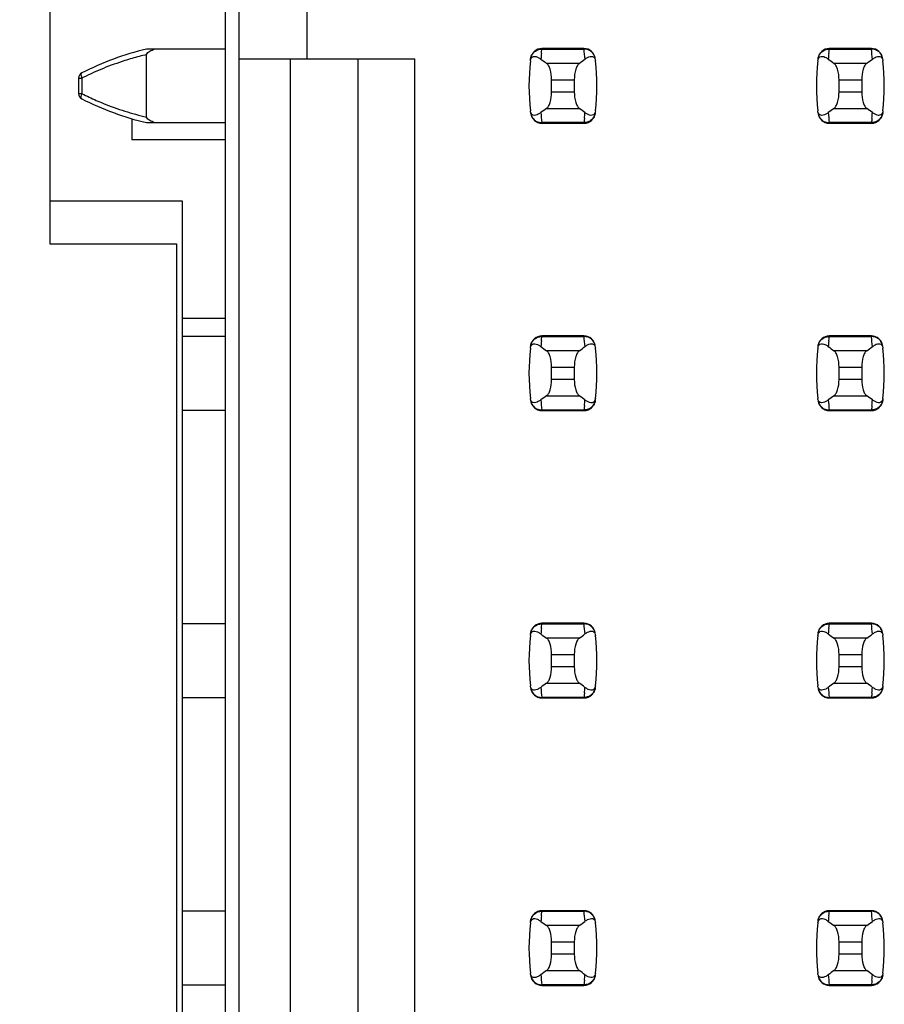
# Model space of a CAD drawing. Header units: inches. Extents: x 0 to 34, y 0 to 22.
# Tile 15 of 47: x 8.534 to 9.136, y 10.649 to 11.334. Entities that reach past the tile are written whole.
import ezdxf

# ---------------------------------------------------------------- set-up
doc = ezdxf.new("R2010")
doc.units = ezdxf.units.IN
doc.header["$LTSCALE"] = 1.87
doc.header["$MEASUREMENT"] = 0
doc.layers.get('0').update_dxf_attribs({"linetype": 'CONTINUOUS'})
doc.layers.add('DIMENSIONS', color=7, linetype='CONTINUOUS')
doc.styles.get("Standard").update_dxf_attribs({"font": 'txt', "width": 0.8})
doc.dimstyles.new('DIMSTYLE_1', dxfattribs={"dimtxt": 0.125, "dimasz": 0.18, "dimexe": 0.125, "dimexo": 0.0625, "dimgap": 0.09, "dimtad": 0, "dimtih": 1, "dimtoh": 1, "dimdec": 3, "dimlfac": 0.5, "dimzin": 4, "dimdsep": 46, "dimtxsty": 'STANDARD', "dimblk": '_FILLED', "dimblk1": '_FILLED', "dimblk2": '_FILLED', "dimcen": 0.09, "dimadec": 0, "dimazin": 0, "dimtp": 0.001, "dimtm": 0.001, "dimtfac": 1, "dimtdec": 3, "dimtofl": 0, "dimtmove": 0, "dimatfit": 3, "dimldrblk": '_FILLED', "dimfxl": 1, "dimtolj": 1, "dimtzin": 4, "dimarcsym": 0})

# ---------------------------------------------------------------- blocks, each defined once
blk = doc.blocks.new('*D18')
at = {"layer": 'DIMENSIONS', "color": 2, "linetype": 'CONTINUOUS'}
blk.add_line((8.58467, 14.26389), (7.80567, 14.26389), dxfattribs=at)
at = {"layer": 'DIMENSIONS', "color": 2, "linetype": 'CONTINUOUS', "insert": (7.74317, 14.32639), "char_height": 0.125, "width": 1.425, "attachment_point": 3, "line_spacing_factor": 0.9}
blk.add_mtext('4.148{\\Ftxt.shx;\\W1.000000;\\H0.125000; }[105.36]', dxfattribs=at)
blk = doc.blocks.new('_FILLED')
at = {"color": 0, "linetype": 'BYBLOCK'}
blk.add_solid([(0, 0), (-1, 0.1736), (-1, -0.1736)], dxfattribs=at)

msp = doc.modelspace()

# ---------------------------------------------------------------- linework, layer by layer
at = {"color": 7, "linetype": 'CONTINUOUS'}
for p, q in [((8.67717, 14.26389), (8.67717, 7.30989)), ((8.687, 7.34301), (8.687, 14.23277)), ((8.55517, 11.79789), (8.55517, 11.17789)), ((8.73424, 11.30679), (8.73424, 11.35403)), ((8.67717, 11.31348), (8.62243, 11.31348)), ((8.89744, 11.3127), (8.89753, 11.31347)), ((8.89755, 11.31387), (8.89753, 11.31347)), ((8.89753, 11.31347), (8.92686, 11.31347)), ((8.92684, 11.31387), (8.89755, 11.31387)), ((8.92686, 11.31347), (8.92684, 11.31387)), ((9.09744, 11.3127), (9.09753, 11.31347)), ((9.09755, 11.31387), (9.09753, 11.31347)), ((9.09753, 11.31347), (9.12686, 11.31347)), ((9.12684, 11.31387), (9.09755, 11.31387)), ((9.12686, 11.31347), (9.12684, 11.31387)), ((8.62243, 11.26616), (8.62243, 11.30962)), ((8.687, 11.30679), (8.80905, 11.30679)), ((8.72243, 11.30679), (8.72243, 10.26899)), ((8.76968, 10.26899), (8.76968, 11.30679)), ((8.80905, 10.26899), (8.80905, 11.30679)), ((8.89719, 11.31037), (8.89735, 11.31192)), ((8.89735, 11.31192), (8.89744, 11.3127)), ((8.93439, 11.30701), (8.93473, 11.30604)), ((9.09719, 11.31037), (9.09735, 11.31192)), ((9.09735, 11.31192), (9.09744, 11.3127)), ((9.13439, 11.30701), (9.13473, 11.30604)), ((8.92355, 11.30356), (8.90084, 11.30356)), ((8.93473, 11.30604), (8.93484, 11.30537)), ((9.12355, 11.30356), (9.10084, 11.30356)), ((9.13473, 11.30604), (9.13484, 11.30537)), ((8.57519, 11.29337), (8.57519, 11.28241)), ((8.57519, 11.29337), (8.57759, 11.29337)), ((8.57759, 11.28241), (8.57759, 11.29337)), ((8.90432, 11.28363), (8.90432, 11.29215)), ((8.90432, 11.29215), (8.92007, 11.29215)), ((8.92007, 11.29215), (8.92007, 11.28363)), ((9.10432, 11.28363), (9.10432, 11.29215)), ((9.10432, 11.29215), (9.12007, 11.29215)), ((9.12007, 11.29215), (9.12007, 11.28363)), ((8.57759, 11.28241), (8.57519, 11.28241)), ((8.92007, 11.28363), (8.90432, 11.28363)), ((9.12007, 11.28363), (9.10432, 11.28363)), ((8.90084, 11.27222), (8.92355, 11.27222)), ((9.10084, 11.27222), (9.12355, 11.27222)), ((8.88966, 11.26974), (8.88955, 11.27041)), ((8.89, 11.26877), (8.88966, 11.26974)), ((8.9272, 11.26541), (8.92704, 11.26386)), ((9.08966, 11.26974), (9.08955, 11.27041)), ((9.09, 11.26877), (9.08966, 11.26974)), ((9.1272, 11.26541), (9.12704, 11.26386)), ((8.61219, 11.26503), (8.6122, 11.25039)), ((8.62243, 11.2623), (8.67717, 11.2623)), ((8.92686, 11.26231), (8.89753, 11.26231)), ((8.89753, 11.26231), (8.89755, 11.26191)), ((8.89755, 11.26191), (8.92684, 11.26191)), ((8.92684, 11.26191), (8.92686, 11.26231)), ((8.92695, 11.26308), (8.92686, 11.26231)), ((8.92704, 11.26386), (8.92695, 11.26308)), ((9.12686, 11.26231), (9.09753, 11.26231)), ((9.09753, 11.26231), (9.09755, 11.26191)), ((9.09755, 11.26191), (9.12684, 11.26191)), ((9.12684, 11.26191), (9.12686, 11.26231)), ((9.12695, 11.26308), (9.12686, 11.26231)), ((9.12704, 11.26386), (9.12695, 11.26308)), ((8.67717, 11.25039), (8.61219, 11.25039)), ((8.55517, 11.20789), (8.64717, 11.20789)), ((8.64717, 11.20789), (8.64717, 10.36789)), ((8.55517, 11.17789), (8.64317, 11.17789)), ((8.64317, 11.17789), (8.64317, 10.39789)), ((8.67717, 11.12598), (8.64717, 11.12598)), ((8.67717, 11.11348), (8.64717, 11.11348)), ((8.89719, 11.11037), (8.89735, 11.11192)), ((8.89735, 11.11192), (8.89744, 11.1127)), ((8.89744, 11.1127), (8.89753, 11.11347)), ((8.89755, 11.11387), (8.89753, 11.11347)), ((8.89753, 11.11347), (8.92686, 11.11347)), ((8.92684, 11.11387), (8.89755, 11.11387)), ((8.92686, 11.11347), (8.92684, 11.11387)), ((9.09719, 11.11037), (9.09735, 11.11192)), ((9.09735, 11.11192), (9.09744, 11.1127)), ((9.09744, 11.1127), (9.09753, 11.11347)), ((9.09755, 11.11387), (9.09753, 11.11347)), ((9.09753, 11.11347), (9.12686, 11.11347)), ((9.12684, 11.11387), (9.09755, 11.11387)), ((9.12686, 11.11347), (9.12684, 11.11387)), ((8.92355, 11.10356), (8.90084, 11.10356)), ((8.93439, 11.10701), (8.93473, 11.10604)), ((8.93473, 11.10604), (8.93484, 11.10537)), ((9.12355, 11.10356), (9.10084, 11.10356)), ((9.13439, 11.10701), (9.13473, 11.10604)), ((9.13473, 11.10604), (9.13484, 11.10537)), ((8.90432, 11.08363), (8.90432, 11.09215)), ((8.90432, 11.09215), (8.92007, 11.09215)), ((8.92007, 11.09215), (8.92007, 11.08363)), ((9.10432, 11.08363), (9.10432, 11.09215)), ((9.10432, 11.09215), (9.12007, 11.09215)), ((9.12007, 11.09215), (9.12007, 11.08363)), ((8.92007, 11.08363), (8.90432, 11.08363)), ((9.12007, 11.08363), (9.10432, 11.08363)), ((8.88966, 11.06974), (8.88955, 11.07041)), ((8.89, 11.06877), (8.88966, 11.06974)), ((8.90084, 11.07222), (8.92355, 11.07222)), ((9.08966, 11.06974), (9.08955, 11.07041)), ((9.09, 11.06877), (9.08966, 11.06974)), ((9.10084, 11.07222), (9.12355, 11.07222)), ((8.64717, 11.0623), (8.67717, 11.0623)), ((8.92686, 11.06231), (8.89753, 11.06231)), ((8.89753, 11.06231), (8.89755, 11.06191)), ((8.89755, 11.06191), (8.92684, 11.06191)), ((8.92684, 11.06191), (8.92686, 11.06231)), ((8.92695, 11.06308), (8.92686, 11.06231)), ((8.92704, 11.06386), (8.92695, 11.06308)), ((8.9272, 11.06541), (8.92704, 11.06386)), ((9.12686, 11.06231), (9.09753, 11.06231)), ((9.09753, 11.06231), (9.09755, 11.06191)), ((9.09755, 11.06191), (9.12684, 11.06191)), ((9.12684, 11.06191), (9.12686, 11.06231)), ((9.12695, 11.06308), (9.12686, 11.06231)), ((9.12704, 11.06386), (9.12695, 11.06308)), ((9.1272, 11.06541), (9.12704, 11.06386)), ((8.67717, 10.91348), (8.64717, 10.91348)), ((8.89719, 10.91037), (8.89735, 10.91192)), ((8.89735, 10.91192), (8.89744, 10.9127)), ((8.89744, 10.9127), (8.89753, 10.91347)), ((8.89755, 10.91387), (8.89753, 10.91347)), ((8.89753, 10.91347), (8.92686, 10.91347)), ((8.92684, 10.91387), (8.89755, 10.91387)), ((8.92686, 10.91347), (8.92684, 10.91387)), ((9.09719, 10.91037), (9.09735, 10.91192)), ((9.09735, 10.91192), (9.09744, 10.9127)), ((9.09744, 10.9127), (9.09753, 10.91347)), ((9.09755, 10.91387), (9.09753, 10.91347)), ((9.09753, 10.91347), (9.12686, 10.91347)), ((9.12684, 10.91387), (9.09755, 10.91387)), ((9.12686, 10.91347), (9.12684, 10.91387)), ((8.92355, 10.90356), (8.90084, 10.90356)), ((8.93439, 10.90701), (8.93473, 10.90604)), ((8.93473, 10.90604), (8.93484, 10.90537)), ((9.12355, 10.90356), (9.10084, 10.90356)), ((9.13439, 10.90701), (9.13473, 10.90604)), ((9.13473, 10.90604), (9.13484, 10.90537)), ((8.90432, 10.88363), (8.90432, 10.89215)), ((8.90432, 10.89215), (8.92007, 10.89215)), ((8.92007, 10.89215), (8.92007, 10.88363)), ((9.10432, 10.88363), (9.10432, 10.89215)), ((9.10432, 10.89215), (9.12007, 10.89215)), ((9.12007, 10.89215), (9.12007, 10.88363)), ((8.92007, 10.88363), (8.90432, 10.88363)), ((9.12007, 10.88363), (9.10432, 10.88363)), ((8.88966, 10.86974), (8.88955, 10.87041)), ((8.89, 10.86877), (8.88966, 10.86974)), ((8.90084, 10.87222), (8.92355, 10.87222)), ((9.08966, 10.86974), (9.08955, 10.87041)), ((9.09, 10.86877), (9.08966, 10.86974)), ((9.10084, 10.87222), (9.12355, 10.87222)), ((8.64717, 10.8623), (8.67717, 10.8623)), ((8.92686, 10.86231), (8.89753, 10.86231)), ((8.89753, 10.86231), (8.89755, 10.86191)), ((8.89755, 10.86191), (8.92684, 10.86191)), ((8.92684, 10.86191), (8.92686, 10.86231)), ((8.92695, 10.86308), (8.92686, 10.86231)), ((8.92704, 10.86386), (8.92695, 10.86308)), ((8.9272, 10.86541), (8.92704, 10.86386)), ((9.12686, 10.86231), (9.09753, 10.86231)), ((9.09753, 10.86231), (9.09755, 10.86191)), ((9.09755, 10.86191), (9.12684, 10.86191)), ((9.12684, 10.86191), (9.12686, 10.86231)), ((9.12695, 10.86308), (9.12686, 10.86231)), ((9.12704, 10.86386), (9.12695, 10.86308)), ((9.1272, 10.86541), (9.12704, 10.86386)), ((8.67717, 10.71348), (8.64717, 10.71348)), ((8.89719, 10.71037), (8.89735, 10.71192)), ((8.89735, 10.71192), (8.89744, 10.7127)), ((8.89744, 10.7127), (8.89753, 10.71347)), ((8.89755, 10.71387), (8.89753, 10.71347)), ((8.89753, 10.71347), (8.92686, 10.71347)), ((8.92684, 10.71387), (8.89755, 10.71387)), ((8.92686, 10.71347), (8.92684, 10.71387)), ((9.09719, 10.71037), (9.09735, 10.71192)), ((9.09735, 10.71192), (9.09744, 10.7127)), ((9.09744, 10.7127), (9.09753, 10.71347)), ((9.09755, 10.71387), (9.09753, 10.71347)), ((9.09753, 10.71347), (9.12686, 10.71347)), ((9.12684, 10.71387), (9.09755, 10.71387)), ((9.12686, 10.71347), (9.12684, 10.71387)), ((8.92355, 10.70356), (8.90084, 10.70356)), ((8.93439, 10.70701), (8.93473, 10.70604)), ((8.93473, 10.70604), (8.93484, 10.70537)), ((9.12355, 10.70356), (9.10084, 10.70356)), ((9.13439, 10.70701), (9.13473, 10.70604)), ((9.13473, 10.70604), (9.13484, 10.70537)), ((8.90432, 10.68363), (8.90432, 10.69215)), ((8.90432, 10.69215), (8.92007, 10.69215)), ((8.92007, 10.69215), (8.92007, 10.68363)), ((9.10432, 10.68363), (9.10432, 10.69215)), ((9.10432, 10.69215), (9.12007, 10.69215)), ((9.12007, 10.69215), (9.12007, 10.68363)), ((8.92007, 10.68363), (8.90432, 10.68363)), ((9.12007, 10.68363), (9.10432, 10.68363)), ((8.88966, 10.66974), (8.88955, 10.67041)), ((8.89, 10.66877), (8.88966, 10.66974)), ((8.90084, 10.67222), (8.92355, 10.67222)), ((9.08966, 10.66974), (9.08955, 10.67041)), ((9.09, 10.66877), (9.08966, 10.66974)), ((9.10084, 10.67222), (9.12355, 10.67222)), ((8.64717, 10.6623), (8.67717, 10.6623)), ((8.92686, 10.66231), (8.89753, 10.66231)), ((8.89753, 10.66231), (8.89755, 10.66191)), ((8.92684, 10.66191), (8.92686, 10.66231)), ((8.92695, 10.66308), (8.92686, 10.66231)), ((8.92704, 10.66386), (8.92695, 10.66308)), ((8.9272, 10.66541), (8.92704, 10.66386)), ((9.12686, 10.66231), (9.09753, 10.66231)), ((9.09753, 10.66231), (9.09755, 10.66191)), ((9.12684, 10.66191), (9.12686, 10.66231)), ((9.12695, 10.66308), (9.12686, 10.66231)), ((9.12704, 10.66386), (9.12695, 10.66308)), ((9.1272, 10.66541), (9.12704, 10.66386)), ((8.89755, 10.66191), (8.92684, 10.66191)), ((9.09755, 10.66191), (9.12684, 10.66191))]:
    msp.add_line(p, q, dxfattribs=at)
for centre, radius, start, end in [((8.66973, 11.1155), 0.20355, 103.43634, 116.99448), ((8.89755, 11.306), 0.00787, 90, 173.04714), ((8.92684, 11.306), 0.00787, 6.95286, 90), ((8.77832, 11.29549), 0.14963, 4.20561, 6.90091), ((9.09755, 11.306), 0.00787, 90, 173.04714), ((9.12684, 11.306), 0.00787, 6.95286, 90), ((8.97832, 11.29549), 0.14963, 4.20561, 6.90091), ((8.66921, 11.11044), 0.20459, 104.67127, 107.60223), ((8.66973, 11.10847), 0.20664, 103.23229, 104.67256), ((8.88777, 11.29458), 0.01496, 52.62555, 54.6964), ((9.04606, 11.29549), 0.14961, 174.29541, 175.79451), ((9.08777, 11.29458), 0.01496, 52.62555, 54.6964), ((9.24606, 11.29549), 0.14961, 174.29541, 175.79451), ((8.66974, 11.10949), 0.20567, 112.09317, 116.2555), ((8.66888, 11.11152), 0.20347, 107.60633, 112.08509), ((9.04605, 11.28789), 0.15748, 173.62876, 186.37124), ((8.77834, 11.28789), 0.15748, 353.62876, 6.37124), ((9.24605, 11.28789), 0.15748, 173.62876, 186.37124), ((8.97834, 11.28789), 0.15748, 353.62876, 6.37124), ((8.57912, 11.29337), 0.00394, 116.99448, 180), ((8.67086, 11.10716), 0.20826, 116.24931, 116.60672), ((8.57912, 11.28241), 0.00394, 180, 243.00552), ((8.66973, 11.46028), 0.20355, 243.00552, 256.56366), ((8.67051, 11.46791), 0.20746, 243.39214, 244.89804), ((8.66948, 11.4657), 0.20503, 244.8964, 247.91103), ((8.66888, 11.46426), 0.20347, 247.91491, 252.39367), ((8.66941, 11.46603), 0.20532, 252.40267, 256.77285), ((8.89755, 11.26978), 0.00787, 186.95286, 270), ((9.04607, 11.28029), 0.14963, 184.20561, 186.90091), ((8.92684, 11.26978), 0.00787, 270, 353.04714), ((8.77833, 11.28028), 0.14961, 354.29541, 355.79451), ((8.93663, 11.28121), 0.01497, 232.62594, 234.6885), ((9.09755, 11.26978), 0.00787, 186.95286, 270), ((9.24607, 11.28029), 0.14963, 184.20561, 186.90091), ((9.12684, 11.26978), 0.00787, 270, 353.04714), ((8.97833, 11.28028), 0.14961, 354.29541, 355.79451), ((9.13663, 11.28121), 0.01497, 232.62594, 234.6885), ((8.89755, 11.106), 0.00787, 90, 173.04714), ((9.04606, 11.09549), 0.14961, 174.29541, 175.79451), ((8.92684, 11.106), 0.00787, 6.95286, 90), ((8.77832, 11.09549), 0.14963, 4.20561, 6.90091), ((9.09755, 11.106), 0.00787, 90, 173.04714), ((9.24606, 11.09549), 0.14961, 174.29541, 175.79451), ((9.12684, 11.106), 0.00787, 6.95286, 90), ((8.97832, 11.09549), 0.14963, 4.20561, 6.90091), ((9.04605, 11.08789), 0.15748, 173.62876, 186.37124), ((8.88777, 11.09458), 0.01496, 52.62555, 54.6964), ((8.77834, 11.08789), 0.15748, 353.62876, 6.37124), ((9.24605, 11.08789), 0.15748, 173.62876, 186.37124), ((9.08777, 11.09458), 0.01496, 52.62555, 54.6964), ((8.97834, 11.08789), 0.15748, 353.62876, 6.37124), ((8.89755, 11.06978), 0.00787, 186.95286, 270), ((9.04607, 11.08029), 0.14963, 184.20561, 186.90091), ((8.92684, 11.06978), 0.00787, 270, 353.04714), ((8.77833, 11.08028), 0.14961, 354.29541, 355.79451), ((8.93663, 11.08121), 0.01497, 232.62594, 234.6885), ((9.09755, 11.06978), 0.00787, 186.95286, 270), ((9.24607, 11.08029), 0.14963, 184.20561, 186.90091), ((9.12684, 11.06978), 0.00787, 270, 353.04714), ((8.97833, 11.08028), 0.14961, 354.29541, 355.79451), ((9.13663, 11.08121), 0.01497, 232.62594, 234.6885), ((8.89755, 10.906), 0.00787, 90, 173.04714), ((9.04606, 10.89549), 0.14961, 174.29541, 175.79451), ((8.92684, 10.906), 0.00787, 6.95286, 90), ((8.77832, 10.89549), 0.14963, 4.20561, 6.90091), ((9.09755, 10.906), 0.00787, 90, 173.04714), ((9.24606, 10.89549), 0.14961, 174.29541, 175.79451), ((9.12684, 10.906), 0.00787, 6.95286, 90), ((8.97832, 10.89549), 0.14963, 4.20561, 6.90091), ((9.04605, 10.88789), 0.15748, 173.62876, 186.37124), ((8.88777, 10.89458), 0.01496, 52.62555, 54.6964), ((8.77834, 10.88789), 0.15748, 353.62876, 6.37124), ((9.24605, 10.88789), 0.15748, 173.62876, 186.37124), ((9.08777, 10.89458), 0.01496, 52.62555, 54.6964), ((8.97834, 10.88789), 0.15748, 353.62876, 6.37124), ((8.89755, 10.86978), 0.00787, 186.95286, 270), ((9.04607, 10.88029), 0.14963, 184.20561, 186.90091), ((8.92684, 10.86978), 0.00787, 270, 353.04714), ((8.77833, 10.88028), 0.14961, 354.29541, 355.79451), ((8.93663, 10.88121), 0.01497, 232.62594, 234.6885), ((9.09755, 10.86978), 0.00787, 186.95286, 270), ((9.24607, 10.88029), 0.14963, 184.20561, 186.90091), ((9.12684, 10.86978), 0.00787, 270, 353.04714), ((8.97833, 10.88028), 0.14961, 354.29541, 355.79451), ((9.13663, 10.88121), 0.01497, 232.62594, 234.6885), ((8.89755, 10.706), 0.00787, 90, 173.04714), ((9.04606, 10.69549), 0.14961, 174.29541, 175.79451), ((8.92684, 10.706), 0.00787, 6.95286, 90), ((8.77832, 10.69549), 0.14963, 4.20561, 6.90091), ((9.09755, 10.706), 0.00787, 90, 173.04714), ((9.24606, 10.69549), 0.14961, 174.29541, 175.79451), ((9.12684, 10.706), 0.00787, 6.95286, 90), ((8.97832, 10.69549), 0.14963, 4.20561, 6.90091), ((9.04605, 10.68789), 0.15748, 173.62876, 186.37124), ((8.88777, 10.69458), 0.01496, 52.62555, 54.6964), ((8.77834, 10.68789), 0.15748, 353.62876, 6.37124), ((9.24605, 10.68789), 0.15748, 173.62876, 186.37124), ((9.08777, 10.69458), 0.01496, 52.62555, 54.6964), ((8.97834, 10.68789), 0.15748, 353.62876, 6.37124), ((9.04607, 10.68029), 0.14963, 184.20561, 186.90091), ((8.77833, 10.68028), 0.14961, 354.29541, 355.79451), ((8.93663, 10.68121), 0.01497, 232.62594, 234.6885), ((9.24607, 10.68029), 0.14963, 184.20561, 186.90091), ((8.97833, 10.68028), 0.14961, 354.29541, 355.79451), ((9.13663, 10.68121), 0.01497, 232.62594, 234.6885), ((8.89755, 10.66978), 0.00787, 186.95286, 270), ((8.92684, 10.66978), 0.00787, 270, 353.04714), ((9.09755, 10.66978), 0.00787, 186.95286, 270), ((9.12684, 10.66978), 0.00787, 270, 353.04714)]:
    msp.add_arc(centre, radius, start, end, dxfattribs=at)
for centre, start_param, end_param in [((9.26833, 11.3414), -2.804032, -2.774684), ((8.55606, 11.3414), -0.366909, -0.33756), ((9.46833, 11.3414), -2.804032, -2.774684), ((8.75606, 11.3414), -0.366909, -0.33756), ((9.26833, 11.23438), 2.774684, 2.804032), ((8.55606, 11.23438), 0.33756, 0.366909), ((9.46833, 11.23438), 2.774684, 2.804032), ((8.75606, 11.23438), 0.33756, 0.366909), ((9.26833, 11.1414), -2.804032, -2.774684), ((8.55606, 11.1414), -0.366909, -0.33756), ((9.46833, 11.1414), -2.804032, -2.774684), ((8.75606, 11.1414), -0.366909, -0.33756), ((9.26833, 11.03438), 2.774684, 2.804032), ((8.55606, 11.03438), 0.33756, 0.366909), ((9.46833, 11.03438), 2.774684, 2.804032), ((8.75606, 11.03438), 0.33756, 0.366909), ((9.26833, 10.9414), -2.804032, -2.774684), ((8.55606, 10.9414), -0.366909, -0.33756), ((9.46833, 10.9414), -2.804032, -2.774684), ((8.75606, 10.9414), -0.366909, -0.33756), ((9.26833, 10.83438), 2.774684, 2.804032), ((8.55606, 10.83438), 0.33756, 0.366909), ((9.46833, 10.83438), 2.774684, 2.804032), ((8.75606, 10.83438), 0.33756, 0.366909), ((9.26833, 10.7414), -2.804032, -2.774684), ((8.55606, 10.7414), -0.366909, -0.33756), ((9.46833, 10.7414), -2.804032, -2.774684), ((8.75606, 10.7414), -0.366909, -0.33756), ((9.26833, 10.63438), 2.774684, 2.804032), ((8.55606, 10.63438), 0.33756, 0.366909), ((9.46833, 10.63438), 2.774684, 2.804032), ((8.75606, 10.63438), 0.33756, 0.366909)]:
    msp.add_ellipse(centre, major_axis=(0.3937, 0), ratio=0.267949, start_param=start_param, end_param=end_param, dxfattribs=at)
for points, knots in [([(8.62243, 11.30962), (8.62261, 11.31016), (8.62326, 11.31116), (8.62525, 11.31231), (8.62678, 11.31306), (8.62783, 11.31348)], [0, 0, 0, 0, 0.249418, 0.500086, 1, 1, 1, 1]), ([(8.89385, 11.3126), (8.89415, 11.31275), (8.89531, 11.31324), (8.89659, 11.31348), (8.89753, 11.31347)], [0, 0, 0, 0, 0.258954, 1, 1, 1, 1]), ([(8.9306, 11.31257), (8.9303, 11.31272), (8.92912, 11.31323), (8.92781, 11.31348), (8.92686, 11.31347)], [0, 0, 0, 0, 0.258938, 1, 1, 1, 1]), ([(9.09385, 11.3126), (9.09415, 11.31275), (9.09531, 11.31324), (9.09659, 11.31348), (9.09753, 11.31347)], [0, 0, 0, 0, 0.258954, 1, 1, 1, 1]), ([(9.1306, 11.31257), (9.1303, 11.31272), (9.12912, 11.31323), (9.12781, 11.31348), (9.12686, 11.31347)], [0, 0, 0, 0, 0.258938, 1, 1, 1, 1]), ([(8.88955, 11.30537), (8.88966, 11.30638), (8.89036, 11.30824), (8.89279, 11.30854), (8.89465, 11.30791), (8.89582, 11.30721), (8.89641, 11.30679)], [0, 0, 0, 0, 0.344091, 0.54278, 0.755602, 1, 1, 1, 1]), ([(8.88971, 11.30681), (8.88986, 11.30799), (8.89079, 11.31037), (8.89273, 11.31205), (8.89385, 11.3126)], [0, 0, 0, 0, 0.485962, 1, 1, 1, 1]), ([(8.92754, 11.30647), (8.92811, 11.3069), (8.92925, 11.30766), (8.93103, 11.30838), (8.93298, 11.30855), (8.93409, 11.30762), (8.93439, 11.30701)], [0, 0, 0, 0, 0.277188, 0.519496, 0.737282, 1, 1, 1, 1]), ([(8.93468, 11.30681), (8.93453, 11.30798), (8.93362, 11.31033), (8.93171, 11.31201), (8.9306, 11.31257)], [0, 0, 0, 0, 0.485899, 1, 1, 1, 1]), ([(9.08955, 11.30537), (9.08966, 11.30638), (9.09036, 11.30824), (9.09279, 11.30854), (9.09465, 11.30791), (9.09582, 11.30721), (9.09641, 11.30679)], [0, 0, 0, 0, 0.344091, 0.54278, 0.755602, 1, 1, 1, 1]), ([(9.08971, 11.30681), (9.08986, 11.30799), (9.09079, 11.31037), (9.09273, 11.31205), (9.09385, 11.3126)], [0, 0, 0, 0, 0.485962, 1, 1, 1, 1]), ([(9.12754, 11.30647), (9.12811, 11.3069), (9.12925, 11.30766), (9.13103, 11.30838), (9.13298, 11.30855), (9.13409, 11.30762), (9.13439, 11.30701)], [0, 0, 0, 0, 0.277188, 0.519496, 0.737282, 1, 1, 1, 1]), ([(9.13468, 11.30681), (9.13453, 11.30798), (9.13362, 11.31033), (9.13171, 11.31201), (9.1306, 11.31257)], [0, 0, 0, 0, 0.485899, 1, 1, 1, 1]), ([(8.90432, 11.29215), (8.90432, 11.29461), (8.90393, 11.29807), (8.9024, 11.30185), (8.90139, 11.30317), (8.90084, 11.30356)], [0, 0, 0, 0, 0.604658, 0.834309, 1, 1, 1, 1]), ([(8.92355, 11.30356), (8.923, 11.30317), (8.92199, 11.30185), (8.92046, 11.29807), (8.92007, 11.29461), (8.92007, 11.29215)], [0, 0, 0, 0, 0.165672, 0.395352, 1, 1, 1, 1]), ([(9.10432, 11.29215), (9.10432, 11.29461), (9.10393, 11.29807), (9.1024, 11.30185), (9.10139, 11.30317), (9.10084, 11.30356)], [0, 0, 0, 0, 0.604658, 0.834309, 1, 1, 1, 1]), ([(9.12355, 11.30356), (9.123, 11.30317), (9.12199, 11.30185), (9.12046, 11.29807), (9.12007, 11.29461), (9.12007, 11.29215)], [0, 0, 0, 0, 0.165672, 0.395352, 1, 1, 1, 1]), ([(8.57695, 11.29589), (8.57695, 11.29601), (8.57697, 11.29636), (8.57712, 11.29677), (8.57734, 11.29687)], [0, 0, 0, 0, 0.335386, 1, 1, 1, 1]), ([(8.57759, 11.29337), (8.57749, 11.29358), (8.57719, 11.29439), (8.57695, 11.29526), (8.57695, 11.29589)], [0, 0, 0, 0, 0.271078, 1, 1, 1, 1]), ([(8.57695, 11.27989), (8.57695, 11.28008), (8.57704, 11.28095), (8.57732, 11.28179), (8.57759, 11.28241)], [0, 0, 0, 0, 0.215945, 1, 1, 1, 1]), ([(8.57734, 11.2789), (8.57728, 11.27894), (8.57699, 11.27918), (8.57695, 11.27959), (8.57695, 11.27989)], [0, 0, 0, 0, 0.187302, 1, 1, 1, 1]), ([(8.90084, 11.27222), (8.90139, 11.2726), (8.9024, 11.27393), (8.90393, 11.27771), (8.90432, 11.28117), (8.90432, 11.28363)], [0, 0, 0, 0, 0.165672, 0.395352, 1, 1, 1, 1]), ([(8.92007, 11.28363), (8.92007, 11.28117), (8.92046, 11.27771), (8.92199, 11.27393), (8.923, 11.2726), (8.92355, 11.27222)], [0, 0, 0, 0, 0.604658, 0.834309, 1, 1, 1, 1]), ([(9.10084, 11.27222), (9.10139, 11.2726), (9.1024, 11.27393), (9.10393, 11.27771), (9.10432, 11.28117), (9.10432, 11.28363)], [0, 0, 0, 0, 0.165672, 0.395352, 1, 1, 1, 1]), ([(9.12007, 11.28363), (9.12007, 11.28117), (9.12046, 11.27771), (9.12199, 11.27393), (9.123, 11.2726), (9.12355, 11.27222)], [0, 0, 0, 0, 0.604658, 0.834309, 1, 1, 1, 1]), ([(8.62783, 11.2623), (8.62678, 11.26272), (8.62525, 11.26347), (8.62326, 11.26461), (8.62261, 11.26562), (8.62243, 11.26616)], [0, 0, 0, 0, 0.499884, 0.750545, 1, 1, 1, 1]), ([(8.88971, 11.26897), (8.88986, 11.26779), (8.89079, 11.26541), (8.89273, 11.26373), (8.89385, 11.26317)], [0, 0, 0, 0, 0.485962, 1, 1, 1, 1]), ([(8.89685, 11.26931), (8.89628, 11.26888), (8.89514, 11.26812), (8.89336, 11.26739), (8.89141, 11.26723), (8.8903, 11.26816), (8.89, 11.26877)], [0, 0, 0, 0, 0.277188, 0.519495, 0.73728, 1, 1, 1, 1]), ([(8.93484, 11.27041), (8.93473, 11.2694), (8.93402, 11.26754), (8.9316, 11.26724), (8.92974, 11.26787), (8.92857, 11.26857), (8.92797, 11.26899)], [0, 0, 0, 0, 0.34411, 0.542772, 0.755567, 1, 1, 1, 1]), ([(8.93468, 11.26897), (8.93453, 11.2678), (8.93362, 11.26545), (8.93171, 11.26377), (8.9306, 11.26321)], [0, 0, 0, 0, 0.485899, 1, 1, 1, 1]), ([(9.08971, 11.26897), (9.08986, 11.26779), (9.09079, 11.26541), (9.09273, 11.26373), (9.09385, 11.26317)], [0, 0, 0, 0, 0.485962, 1, 1, 1, 1]), ([(9.09685, 11.26931), (9.09628, 11.26888), (9.09514, 11.26812), (9.09336, 11.26739), (9.09141, 11.26723), (9.0903, 11.26816), (9.09, 11.26877)], [0, 0, 0, 0, 0.277188, 0.519495, 0.73728, 1, 1, 1, 1]), ([(9.13484, 11.27041), (9.13473, 11.2694), (9.13402, 11.26754), (9.1316, 11.26724), (9.12974, 11.26787), (9.12857, 11.26857), (9.12797, 11.26899)], [0, 0, 0, 0, 0.34411, 0.542772, 0.755567, 1, 1, 1, 1]), ([(9.13468, 11.26897), (9.13453, 11.2678), (9.13362, 11.26545), (9.13171, 11.26377), (9.1306, 11.26321)], [0, 0, 0, 0, 0.485899, 1, 1, 1, 1]), ([(8.89385, 11.26317), (8.89415, 11.26303), (8.89531, 11.26254), (8.89659, 11.2623), (8.89753, 11.26231)], [0, 0, 0, 0, 0.258954, 1, 1, 1, 1]), ([(8.9306, 11.26321), (8.9303, 11.26306), (8.92912, 11.26255), (8.92781, 11.2623), (8.92686, 11.26231)], [0, 0, 0, 0, 0.258938, 1, 1, 1, 1]), ([(9.09385, 11.26317), (9.09415, 11.26303), (9.09531, 11.26254), (9.09659, 11.2623), (9.09753, 11.26231)], [0, 0, 0, 0, 0.258954, 1, 1, 1, 1]), ([(9.1306, 11.26321), (9.1303, 11.26306), (9.12912, 11.26255), (9.12781, 11.2623), (9.12686, 11.26231)], [0, 0, 0, 0, 0.258938, 1, 1, 1, 1]), ([(8.88955, 11.10537), (8.88966, 11.10638), (8.89036, 11.10824), (8.89279, 11.10854), (8.89465, 11.10791), (8.89582, 11.10721), (8.89641, 11.10679)], [0, 0, 0, 0, 0.344091, 0.54278, 0.755602, 1, 1, 1, 1]), ([(8.88971, 11.10681), (8.88986, 11.10799), (8.89079, 11.11037), (8.89273, 11.11205), (8.89385, 11.1126)], [0, 0, 0, 0, 0.485962, 1, 1, 1, 1]), ([(8.89385, 11.1126), (8.89415, 11.11275), (8.89531, 11.11324), (8.89659, 11.11348), (8.89753, 11.11347)], [0, 0, 0, 0, 0.258954, 1, 1, 1, 1]), ([(8.9306, 11.11257), (8.9303, 11.11272), (8.92912, 11.11323), (8.92781, 11.11348), (8.92686, 11.11347)], [0, 0, 0, 0, 0.258938, 1, 1, 1, 1]), ([(8.92754, 11.10647), (8.92811, 11.1069), (8.92925, 11.10766), (8.93103, 11.10838), (8.93298, 11.10855), (8.93409, 11.10762), (8.93439, 11.10701)], [0, 0, 0, 0, 0.277188, 0.519496, 0.737282, 1, 1, 1, 1]), ([(8.93468, 11.10681), (8.93453, 11.10798), (8.93362, 11.11033), (8.93171, 11.11201), (8.9306, 11.11257)], [0, 0, 0, 0, 0.485899, 1, 1, 1, 1]), ([(9.08955, 11.10537), (9.08966, 11.10638), (9.09036, 11.10824), (9.09279, 11.10854), (9.09465, 11.10791), (9.09582, 11.10721), (9.09641, 11.10679)], [0, 0, 0, 0, 0.344091, 0.54278, 0.755602, 1, 1, 1, 1]), ([(9.08971, 11.10681), (9.08986, 11.10799), (9.09079, 11.11037), (9.09273, 11.11205), (9.09385, 11.1126)], [0, 0, 0, 0, 0.485962, 1, 1, 1, 1]), ([(9.09385, 11.1126), (9.09415, 11.11275), (9.09531, 11.11324), (9.09659, 11.11348), (9.09753, 11.11347)], [0, 0, 0, 0, 0.258954, 1, 1, 1, 1]), ([(9.1306, 11.11257), (9.1303, 11.11272), (9.12912, 11.11323), (9.12781, 11.11348), (9.12686, 11.11347)], [0, 0, 0, 0, 0.258938, 1, 1, 1, 1]), ([(9.12754, 11.10647), (9.12811, 11.1069), (9.12925, 11.10766), (9.13103, 11.10838), (9.13298, 11.10855), (9.13409, 11.10762), (9.13439, 11.10701)], [0, 0, 0, 0, 0.277188, 0.519496, 0.737282, 1, 1, 1, 1]), ([(9.13468, 11.10681), (9.13453, 11.10798), (9.13362, 11.11033), (9.13171, 11.11201), (9.1306, 11.11257)], [0, 0, 0, 0, 0.485899, 1, 1, 1, 1]), ([(8.90432, 11.09215), (8.90432, 11.09461), (8.90393, 11.09807), (8.9024, 11.10185), (8.90139, 11.10317), (8.90084, 11.10356)], [0, 0, 0, 0, 0.604658, 0.834309, 1, 1, 1, 1]), ([(8.92355, 11.10356), (8.923, 11.10317), (8.92199, 11.10185), (8.92046, 11.09807), (8.92007, 11.09461), (8.92007, 11.09215)], [0, 0, 0, 0, 0.165672, 0.395352, 1, 1, 1, 1]), ([(9.10432, 11.09215), (9.10432, 11.09461), (9.10393, 11.09807), (9.1024, 11.10185), (9.10139, 11.10317), (9.10084, 11.10356)], [0, 0, 0, 0, 0.604658, 0.834309, 1, 1, 1, 1]), ([(9.12355, 11.10356), (9.123, 11.10317), (9.12199, 11.10185), (9.12046, 11.09807), (9.12007, 11.09461), (9.12007, 11.09215)], [0, 0, 0, 0, 0.165672, 0.395352, 1, 1, 1, 1]), ([(8.90084, 11.07222), (8.90139, 11.0726), (8.9024, 11.07393), (8.90393, 11.07771), (8.90432, 11.08117), (8.90432, 11.08363)], [0, 0, 0, 0, 0.165672, 0.395352, 1, 1, 1, 1]), ([(8.92007, 11.08363), (8.92007, 11.08117), (8.92046, 11.07771), (8.92199, 11.07393), (8.923, 11.0726), (8.92355, 11.07222)], [0, 0, 0, 0, 0.604658, 0.834309, 1, 1, 1, 1]), ([(9.10084, 11.07222), (9.10139, 11.0726), (9.1024, 11.07393), (9.10393, 11.07771), (9.10432, 11.08117), (9.10432, 11.08363)], [0, 0, 0, 0, 0.165672, 0.395352, 1, 1, 1, 1]), ([(9.12007, 11.08363), (9.12007, 11.08117), (9.12046, 11.07771), (9.12199, 11.07393), (9.123, 11.0726), (9.12355, 11.07222)], [0, 0, 0, 0, 0.604658, 0.834309, 1, 1, 1, 1]), ([(8.88971, 11.06897), (8.88986, 11.06779), (8.89079, 11.06541), (8.89273, 11.06373), (8.89385, 11.06317)], [0, 0, 0, 0, 0.485962, 1, 1, 1, 1]), ([(8.89685, 11.06931), (8.89628, 11.06888), (8.89514, 11.06812), (8.89336, 11.06739), (8.89141, 11.06723), (8.8903, 11.06816), (8.89, 11.06877)], [0, 0, 0, 0, 0.277188, 0.519495, 0.73728, 1, 1, 1, 1]), ([(8.93484, 11.07041), (8.93473, 11.0694), (8.93402, 11.06754), (8.9316, 11.06724), (8.92974, 11.06787), (8.92857, 11.06857), (8.92797, 11.06899)], [0, 0, 0, 0, 0.34411, 0.542772, 0.755567, 1, 1, 1, 1]), ([(8.93468, 11.06897), (8.93453, 11.0678), (8.93362, 11.06545), (8.93171, 11.06377), (8.9306, 11.06321)], [0, 0, 0, 0, 0.485899, 1, 1, 1, 1]), ([(9.08971, 11.06897), (9.08986, 11.06779), (9.09079, 11.06541), (9.09273, 11.06373), (9.09385, 11.06317)], [0, 0, 0, 0, 0.485962, 1, 1, 1, 1]), ([(9.09685, 11.06931), (9.09628, 11.06888), (9.09514, 11.06812), (9.09336, 11.06739), (9.09141, 11.06723), (9.0903, 11.06816), (9.09, 11.06877)], [0, 0, 0, 0, 0.277188, 0.519495, 0.73728, 1, 1, 1, 1]), ([(9.13484, 11.07041), (9.13473, 11.0694), (9.13402, 11.06754), (9.1316, 11.06724), (9.12974, 11.06787), (9.12857, 11.06857), (9.12797, 11.06899)], [0, 0, 0, 0, 0.34411, 0.542772, 0.755567, 1, 1, 1, 1]), ([(9.13468, 11.06897), (9.13453, 11.0678), (9.13362, 11.06545), (9.13171, 11.06377), (9.1306, 11.06321)], [0, 0, 0, 0, 0.485899, 1, 1, 1, 1]), ([(8.89385, 11.06317), (8.89415, 11.06303), (8.89531, 11.06254), (8.89659, 11.0623), (8.89753, 11.06231)], [0, 0, 0, 0, 0.258954, 1, 1, 1, 1]), ([(8.9306, 11.06321), (8.9303, 11.06306), (8.92912, 11.06255), (8.92781, 11.0623), (8.92686, 11.06231)], [0, 0, 0, 0, 0.258938, 1, 1, 1, 1]), ([(9.09385, 11.06317), (9.09415, 11.06303), (9.09531, 11.06254), (9.09659, 11.0623), (9.09753, 11.06231)], [0, 0, 0, 0, 0.258954, 1, 1, 1, 1]), ([(9.1306, 11.06321), (9.1303, 11.06306), (9.12912, 11.06255), (9.12781, 11.0623), (9.12686, 11.06231)], [0, 0, 0, 0, 0.258938, 1, 1, 1, 1]), ([(8.88971, 10.90681), (8.88986, 10.90799), (8.89079, 10.91037), (8.89273, 10.91205), (8.89385, 10.9126)], [0, 0, 0, 0, 0.485962, 1, 1, 1, 1]), ([(8.89385, 10.9126), (8.89415, 10.91275), (8.89531, 10.91324), (8.89659, 10.91348), (8.89753, 10.91347)], [0, 0, 0, 0, 0.258954, 1, 1, 1, 1]), ([(8.9306, 10.91257), (8.9303, 10.91272), (8.92912, 10.91323), (8.92781, 10.91348), (8.92686, 10.91347)], [0, 0, 0, 0, 0.258938, 1, 1, 1, 1]), ([(8.93468, 10.90681), (8.93453, 10.90798), (8.93362, 10.91033), (8.93171, 10.91201), (8.9306, 10.91257)], [0, 0, 0, 0, 0.485899, 1, 1, 1, 1]), ([(9.08971, 10.90681), (9.08986, 10.90799), (9.09079, 10.91037), (9.09273, 10.91205), (9.09385, 10.9126)], [0, 0, 0, 0, 0.485962, 1, 1, 1, 1]), ([(9.09385, 10.9126), (9.09415, 10.91275), (9.09531, 10.91324), (9.09659, 10.91348), (9.09753, 10.91347)], [0, 0, 0, 0, 0.258954, 1, 1, 1, 1]), ([(9.1306, 10.91257), (9.1303, 10.91272), (9.12912, 10.91323), (9.12781, 10.91348), (9.12686, 10.91347)], [0, 0, 0, 0, 0.258938, 1, 1, 1, 1]), ([(9.13468, 10.90681), (9.13453, 10.90798), (9.13362, 10.91033), (9.13171, 10.91201), (9.1306, 10.91257)], [0, 0, 0, 0, 0.485899, 1, 1, 1, 1]), ([(8.88955, 10.90537), (8.88966, 10.90638), (8.89036, 10.90824), (8.89279, 10.90854), (8.89465, 10.90791), (8.89582, 10.90721), (8.89641, 10.90679)], [0, 0, 0, 0, 0.344091, 0.54278, 0.755602, 1, 1, 1, 1]), ([(8.90432, 10.89215), (8.90432, 10.89461), (8.90393, 10.89807), (8.9024, 10.90185), (8.90139, 10.90317), (8.90084, 10.90356)], [0, 0, 0, 0, 0.604658, 0.834309, 1, 1, 1, 1]), ([(8.92355, 10.90356), (8.923, 10.90317), (8.92199, 10.90185), (8.92046, 10.89807), (8.92007, 10.89461), (8.92007, 10.89215)], [0, 0, 0, 0, 0.165672, 0.395352, 1, 1, 1, 1]), ([(8.92754, 10.90647), (8.92811, 10.9069), (8.92925, 10.90766), (8.93103, 10.90838), (8.93298, 10.90855), (8.93409, 10.90762), (8.93439, 10.90701)], [0, 0, 0, 0, 0.277188, 0.519496, 0.737282, 1, 1, 1, 1]), ([(9.08955, 10.90537), (9.08966, 10.90638), (9.09036, 10.90824), (9.09279, 10.90854), (9.09465, 10.90791), (9.09582, 10.90721), (9.09641, 10.90679)], [0, 0, 0, 0, 0.344091, 0.54278, 0.755602, 1, 1, 1, 1]), ([(9.10432, 10.89215), (9.10432, 10.89461), (9.10393, 10.89807), (9.1024, 10.90185), (9.10139, 10.90317), (9.10084, 10.90356)], [0, 0, 0, 0, 0.604658, 0.834309, 1, 1, 1, 1]), ([(9.12355, 10.90356), (9.123, 10.90317), (9.12199, 10.90185), (9.12046, 10.89807), (9.12007, 10.89461), (9.12007, 10.89215)], [0, 0, 0, 0, 0.165672, 0.395352, 1, 1, 1, 1]), ([(9.12754, 10.90647), (9.12811, 10.9069), (9.12925, 10.90766), (9.13103, 10.90838), (9.13298, 10.90855), (9.13409, 10.90762), (9.13439, 10.90701)], [0, 0, 0, 0, 0.277188, 0.519496, 0.737282, 1, 1, 1, 1]), ([(8.90084, 10.87222), (8.90139, 10.8726), (8.9024, 10.87393), (8.90393, 10.87771), (8.90432, 10.88117), (8.90432, 10.88363)], [0, 0, 0, 0, 0.165672, 0.395352, 1, 1, 1, 1]), ([(8.92007, 10.88363), (8.92007, 10.88117), (8.92046, 10.87771), (8.92199, 10.87393), (8.923, 10.8726), (8.92355, 10.87222)], [0, 0, 0, 0, 0.604658, 0.834309, 1, 1, 1, 1]), ([(9.10084, 10.87222), (9.10139, 10.8726), (9.1024, 10.87393), (9.10393, 10.87771), (9.10432, 10.88117), (9.10432, 10.88363)], [0, 0, 0, 0, 0.165672, 0.395352, 1, 1, 1, 1]), ([(9.12007, 10.88363), (9.12007, 10.88117), (9.12046, 10.87771), (9.12199, 10.87393), (9.123, 10.8726), (9.12355, 10.87222)], [0, 0, 0, 0, 0.604658, 0.834309, 1, 1, 1, 1]), ([(8.88971, 10.86897), (8.88986, 10.86779), (8.89079, 10.86541), (8.89273, 10.86373), (8.89385, 10.86317)], [0, 0, 0, 0, 0.485962, 1, 1, 1, 1]), ([(8.89685, 10.86931), (8.89628, 10.86888), (8.89514, 10.86812), (8.89336, 10.86739), (8.89141, 10.86723), (8.8903, 10.86816), (8.89, 10.86877)], [0, 0, 0, 0, 0.277188, 0.519495, 0.73728, 1, 1, 1, 1]), ([(8.93484, 10.87041), (8.93473, 10.8694), (8.93402, 10.86754), (8.9316, 10.86724), (8.92974, 10.86787), (8.92857, 10.86857), (8.92797, 10.86899)], [0, 0, 0, 0, 0.34411, 0.542772, 0.755567, 1, 1, 1, 1]), ([(8.93468, 10.86897), (8.93453, 10.8678), (8.93362, 10.86545), (8.93171, 10.86377), (8.9306, 10.86321)], [0, 0, 0, 0, 0.485899, 1, 1, 1, 1]), ([(9.08971, 10.86897), (9.08986, 10.86779), (9.09079, 10.86541), (9.09273, 10.86373), (9.09385, 10.86317)], [0, 0, 0, 0, 0.485962, 1, 1, 1, 1]), ([(9.09685, 10.86931), (9.09628, 10.86888), (9.09514, 10.86812), (9.09336, 10.86739), (9.09141, 10.86723), (9.0903, 10.86816), (9.09, 10.86877)], [0, 0, 0, 0, 0.277188, 0.519495, 0.73728, 1, 1, 1, 1]), ([(9.13484, 10.87041), (9.13473, 10.8694), (9.13402, 10.86754), (9.1316, 10.86724), (9.12974, 10.86787), (9.12857, 10.86857), (9.12797, 10.86899)], [0, 0, 0, 0, 0.34411, 0.542772, 0.755567, 1, 1, 1, 1]), ([(9.13468, 10.86897), (9.13453, 10.8678), (9.13362, 10.86545), (9.13171, 10.86377), (9.1306, 10.86321)], [0, 0, 0, 0, 0.485899, 1, 1, 1, 1]), ([(8.89385, 10.86317), (8.89415, 10.86303), (8.89531, 10.86254), (8.89659, 10.8623), (8.89753, 10.86231)], [0, 0, 0, 0, 0.258954, 1, 1, 1, 1]), ([(8.9306, 10.86321), (8.9303, 10.86306), (8.92912, 10.86255), (8.92781, 10.8623), (8.92686, 10.86231)], [0, 0, 0, 0, 0.258938, 1, 1, 1, 1]), ([(9.09385, 10.86317), (9.09415, 10.86303), (9.09531, 10.86254), (9.09659, 10.8623), (9.09753, 10.86231)], [0, 0, 0, 0, 0.258954, 1, 1, 1, 1]), ([(9.1306, 10.86321), (9.1303, 10.86306), (9.12912, 10.86255), (9.12781, 10.8623), (9.12686, 10.86231)], [0, 0, 0, 0, 0.258938, 1, 1, 1, 1]), ([(8.88971, 10.70681), (8.88986, 10.70799), (8.89079, 10.71037), (8.89273, 10.71205), (8.89385, 10.7126)], [0, 0, 0, 0, 0.485962, 1, 1, 1, 1]), ([(8.89385, 10.7126), (8.89415, 10.71275), (8.89531, 10.71324), (8.89659, 10.71348), (8.89753, 10.71347)], [0, 0, 0, 0, 0.258954, 1, 1, 1, 1]), ([(8.9306, 10.71257), (8.9303, 10.71272), (8.92912, 10.71323), (8.92781, 10.71348), (8.92686, 10.71347)], [0, 0, 0, 0, 0.258938, 1, 1, 1, 1]), ([(8.93468, 10.70681), (8.93453, 10.70798), (8.93362, 10.71033), (8.93171, 10.71201), (8.9306, 10.71257)], [0, 0, 0, 0, 0.485899, 1, 1, 1, 1]), ([(9.08971, 10.70681), (9.08986, 10.70799), (9.09079, 10.71037), (9.09273, 10.71205), (9.09385, 10.7126)], [0, 0, 0, 0, 0.485962, 1, 1, 1, 1]), ([(9.09385, 10.7126), (9.09415, 10.71275), (9.09531, 10.71324), (9.09659, 10.71348), (9.09753, 10.71347)], [0, 0, 0, 0, 0.258954, 1, 1, 1, 1]), ([(9.1306, 10.71257), (9.1303, 10.71272), (9.12912, 10.71323), (9.12781, 10.71348), (9.12686, 10.71347)], [0, 0, 0, 0, 0.258938, 1, 1, 1, 1]), ([(9.13468, 10.70681), (9.13453, 10.70798), (9.13362, 10.71033), (9.13171, 10.71201), (9.1306, 10.71257)], [0, 0, 0, 0, 0.485899, 1, 1, 1, 1]), ([(8.88955, 10.70537), (8.88966, 10.70638), (8.89036, 10.70824), (8.89279, 10.70854), (8.89465, 10.70791), (8.89582, 10.70721), (8.89641, 10.70679)], [0, 0, 0, 0, 0.344091, 0.54278, 0.755602, 1, 1, 1, 1]), ([(8.90432, 10.69215), (8.90432, 10.69461), (8.90393, 10.69807), (8.9024, 10.70185), (8.90139, 10.70317), (8.90084, 10.70356)], [0, 0, 0, 0, 0.604658, 0.834309, 1, 1, 1, 1]), ([(8.92355, 10.70356), (8.923, 10.70317), (8.92199, 10.70185), (8.92046, 10.69807), (8.92007, 10.69461), (8.92007, 10.69215)], [0, 0, 0, 0, 0.165672, 0.395352, 1, 1, 1, 1]), ([(8.92754, 10.70647), (8.92811, 10.7069), (8.92925, 10.70766), (8.93103, 10.70838), (8.93298, 10.70855), (8.93409, 10.70762), (8.93439, 10.70701)], [0, 0, 0, 0, 0.277188, 0.519496, 0.737282, 1, 1, 1, 1]), ([(9.08955, 10.70537), (9.08966, 10.70638), (9.09036, 10.70824), (9.09279, 10.70854), (9.09465, 10.70791), (9.09582, 10.70721), (9.09641, 10.70679)], [0, 0, 0, 0, 0.344091, 0.54278, 0.755602, 1, 1, 1, 1]), ([(9.10432, 10.69215), (9.10432, 10.69461), (9.10393, 10.69807), (9.1024, 10.70185), (9.10139, 10.70317), (9.10084, 10.70356)], [0, 0, 0, 0, 0.604658, 0.834309, 1, 1, 1, 1]), ([(9.12355, 10.70356), (9.123, 10.70317), (9.12199, 10.70185), (9.12046, 10.69807), (9.12007, 10.69461), (9.12007, 10.69215)], [0, 0, 0, 0, 0.165672, 0.395352, 1, 1, 1, 1]), ([(9.12754, 10.70647), (9.12811, 10.7069), (9.12925, 10.70766), (9.13103, 10.70838), (9.13298, 10.70855), (9.13409, 10.70762), (9.13439, 10.70701)], [0, 0, 0, 0, 0.277188, 0.519496, 0.737282, 1, 1, 1, 1]), ([(8.90084, 10.67222), (8.90139, 10.6726), (8.9024, 10.67393), (8.90393, 10.67771), (8.90432, 10.68117), (8.90432, 10.68363)], [0, 0, 0, 0, 0.165672, 0.395352, 1, 1, 1, 1]), ([(8.92007, 10.68363), (8.92007, 10.68117), (8.92046, 10.67771), (8.92199, 10.67393), (8.923, 10.6726), (8.92355, 10.67222)], [0, 0, 0, 0, 0.604658, 0.834309, 1, 1, 1, 1]), ([(9.10084, 10.67222), (9.10139, 10.6726), (9.1024, 10.67393), (9.10393, 10.67771), (9.10432, 10.68117), (9.10432, 10.68363)], [0, 0, 0, 0, 0.165672, 0.395352, 1, 1, 1, 1]), ([(9.12007, 10.68363), (9.12007, 10.68117), (9.12046, 10.67771), (9.12199, 10.67393), (9.123, 10.6726), (9.12355, 10.67222)], [0, 0, 0, 0, 0.604658, 0.834309, 1, 1, 1, 1]), ([(8.89685, 10.66931), (8.89628, 10.66888), (8.89514, 10.66812), (8.89336, 10.66739), (8.89141, 10.66723), (8.8903, 10.66816), (8.89, 10.66877)], [0, 0, 0, 0, 0.277188, 0.519495, 0.73728, 1, 1, 1, 1]), ([(8.93484, 10.67041), (8.93473, 10.6694), (8.93402, 10.66754), (8.9316, 10.66724), (8.92974, 10.66787), (8.92857, 10.66857), (8.92797, 10.66899)], [0, 0, 0, 0, 0.34411, 0.542772, 0.755567, 1, 1, 1, 1]), ([(9.09685, 10.66931), (9.09628, 10.66888), (9.09514, 10.66812), (9.09336, 10.66739), (9.09141, 10.66723), (9.0903, 10.66816), (9.09, 10.66877)], [0, 0, 0, 0, 0.277188, 0.519495, 0.73728, 1, 1, 1, 1]), ([(9.13484, 10.67041), (9.13473, 10.6694), (9.13402, 10.66754), (9.1316, 10.66724), (9.12974, 10.66787), (9.12857, 10.66857), (9.12797, 10.66899)], [0, 0, 0, 0, 0.34411, 0.542772, 0.755567, 1, 1, 1, 1]), ([(8.88971, 10.66897), (8.88986, 10.66779), (8.89079, 10.66541), (8.89273, 10.66373), (8.89385, 10.66317)], [0, 0, 0, 0, 0.485962, 1, 1, 1, 1]), ([(8.89385, 10.66317), (8.89415, 10.66303), (8.89531, 10.66254), (8.89659, 10.6623), (8.89753, 10.66231)], [0, 0, 0, 0, 0.258954, 1, 1, 1, 1]), ([(8.9306, 10.66321), (8.9303, 10.66306), (8.92912, 10.66255), (8.92781, 10.6623), (8.92686, 10.66231)], [0, 0, 0, 0, 0.258938, 1, 1, 1, 1]), ([(8.93468, 10.66897), (8.93453, 10.6678), (8.93362, 10.66545), (8.93171, 10.66377), (8.9306, 10.66321)], [0, 0, 0, 0, 0.485899, 1, 1, 1, 1]), ([(9.08971, 10.66897), (9.08986, 10.66779), (9.09079, 10.66541), (9.09273, 10.66373), (9.09385, 10.66317)], [0, 0, 0, 0, 0.485962, 1, 1, 1, 1]), ([(9.09385, 10.66317), (9.09415, 10.66303), (9.09531, 10.66254), (9.09659, 10.6623), (9.09753, 10.66231)], [0, 0, 0, 0, 0.258954, 1, 1, 1, 1]), ([(9.1306, 10.66321), (9.1303, 10.66306), (9.12912, 10.66255), (9.12781, 10.6623), (9.12686, 10.66231)], [0, 0, 0, 0, 0.258938, 1, 1, 1, 1]), ([(9.13468, 10.66897), (9.13453, 10.6678), (9.13362, 10.66545), (9.13171, 10.66377), (9.1306, 10.66321)], [0, 0, 0, 0, 0.485899, 1, 1, 1, 1])]:
    msp.add_open_spline(points, degree=3, knots=knots, dxfattribs=at)

# ---------------------------------------------------------------- dimensions: what is measured, and where the dimension line sits
at = {"layer": 'DIMENSIONS', "color": 2, "linetype": 'CONTINUOUS'}
dim = msp.add_ordinate_dim(feature_location=(8.58467, 14.26389), offset=(-0.779, 0), dtype=0, origin=(8.64717, 5.96789), dimstyle='DIMSTYLE_1', override={"dimtad": 1, "dimtih": 0, "dimtoh": 0}, dxfattribs=at)
dim.commit()
dim.dimension.update_dxf_attribs({"geometry": '*D18', "text_midpoint": (7.03067, 14.26389)})

doc.saveas('drawing.dxf')
